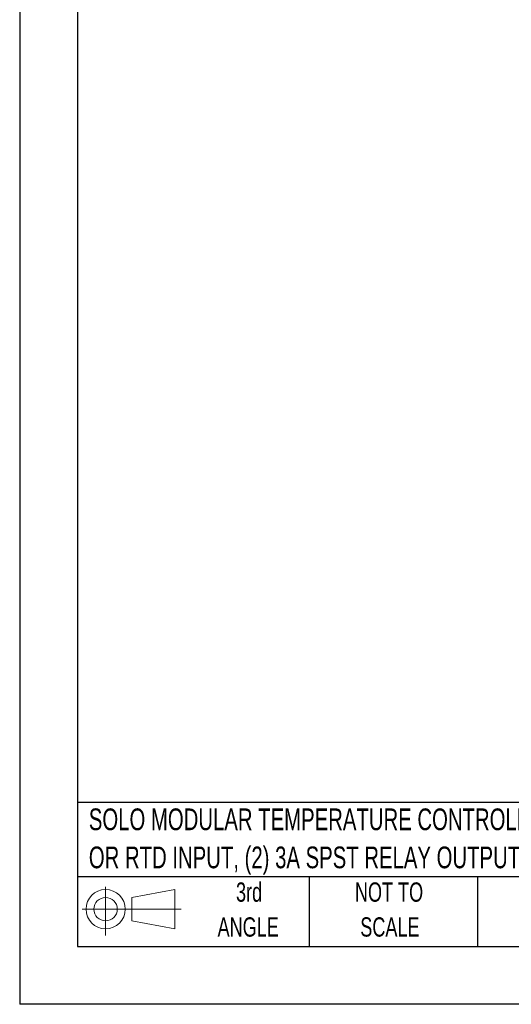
# Model space of a CAD drawing. Header units: millimetres. Extents: x 0 to 559, y 0 to 432.
# Tile 1 of 28: x 0 to 108, y 0 to 216. Entities that reach past the tile are written whole.
import ezdxf

# ---------------------------------------------------------------- set-up
doc = ezdxf.new("R2010")
doc.units = ezdxf.units.MM
doc.header["$LTSCALE"] = 2
doc.linetypes.add('CENTERX2', pattern=[20.32, 12.7, -2.54, 2.54, -2.54])
doc.layers.add('SLD-DEFPOINTS', color=7, linetype='Continuous')
doc.layers.add('TEXT', color=140, linetype='Continuous', lineweight=25)
doc.styles.add('SLDTEXTSTYLE0', font='TXT', dxfattribs={"width": 0.7})

# ---------------------------------------------------------------- blocks, each defined once
blk = doc.blocks.new('Block11')
at = {"color": 7, "linetype": 'Continuous', "lineweight": 18}
for p, q in [((5.18, 10.62), (5.18, 0)), ((10.96, 8.33), (20.35, 10.06)), ((20.35, 10.06), (20.35, 1.46)), ((10.96, 3.19), (10.96, 8.33)), ((0, 5.76), (21.75, 5.76)), ((10.96, 3.19), (20.35, 1.46))]:
    blk.add_line(p, q, dxfattribs=at)
for radius in [4.3, 2.57]:
    blk.add_circle((5.18, 5.76), radius, dxfattribs=at)
blk = doc.blocks.new('Block12')
at = {"layer": 'SLD-DEFPOINTS'}
blk.add_blockref('Block11', (0, 0), dxfattribs=at)
blk = doc.blocks.new('SW_NOTE_0')
at = {"layer": 'TEXT', "color": 0, "linetype": 'CENTERX2', "lineweight": 18, "char_height": 4.7625, "attachment_point": 1, "style": 'SLDTEXTSTYLE0'}
for s, insert in [('SOLO MODULAR TEMPERATURE CONTROLLER MAIN, CURRENT, VOLTAGE, THERMOCOUPLE', (0, 6.14)), ('OR RTD INPUT, (2) 3A SPST RELAY OUTPUT, 24VDC OPERATING VOLTAGE, RS-485', (0, -2.21))]:
    blk.add_mtext(s, dxfattribs=dict(at, insert=insert))
blk = doc.blocks.new('SW_NOTE_0_4')
at = {"layer": 'TEXT', "color": 0, "linetype": 'CENTERX2', "lineweight": 18, "char_height": 4.233, "attachment_point": 2, "style": 'SLDTEXTSTYLE0'}
for s, insert in [('NOT TO', (10.52, 5.46)), ('SCALE', (10.71, -2.19))]:
    blk.add_mtext(s, dxfattribs=dict(at, insert=insert))
blk = doc.blocks.new('SW_NOTE_0_5')
at = {"layer": 'TEXT', "color": 0, "linetype": 'CENTERX2', "lineweight": 18, "char_height": 4.233, "attachment_point": 2, "style": 'SLDTEXTSTYLE0'}
for s, insert in [('3rd', (4.63, 5.46)), ('ANGLE', (4.44, -2.19))]:
    blk.add_mtext(s, dxfattribs=dict(at, insert=insert))

msp = doc.modelspace()

# ---------------------------------------------------------------- linework, layer by layer
at = {"color": 7, "linetype": 'Continuous'}
for p in [(0.005, 431.805), (558.805, 0.005)]:
    msp.add_line(p, (0.005, 0.005), dxfattribs=at)
at = {"layer": 'TEXT'}
for p, q in [((12.7, 419.1), (12.7, 12.7)), ((546.1, 44.252), (12.7, 44.252)), ((546.1, 27.94), (12.7, 27.94)), ((63.5, 27.94), (63.5, 12.7)), ((100.423, 27.94), (100.423, 12.7)), ((12.7, 12.7), (546.1, 12.7))]:
    msp.add_line(p, q, dxfattribs=at)

# ---------------------------------------------------------------- block references
at = {"layer": 'SLD-DEFPOINTS'}
msp.add_blockref('Block12', (13.676, 15.108), dxfattribs=at)
at = {"layer": 'TEXT', "linetype": 'CENTERX2', "lineweight": 18}
for name, p in [('SW_NOTE_0', (15.173, 36.812)), ('SW_NOTE_0_5', (45.695, 21.271)), ('SW_NOTE_0_4', (70.514, 21.271))]:
    msp.add_blockref(name, p, dxfattribs=at)

doc.saveas('drawing.dxf')
